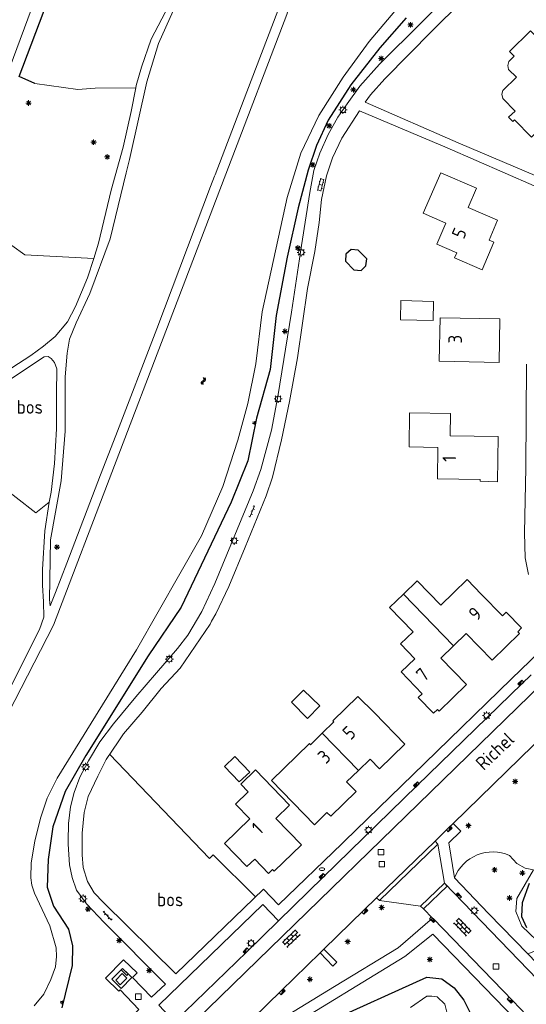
# Model space of a CAD drawing. Extents: x 168769 to 512904, y 516715 to 1559940.
# Tile 180 of 256: x 170344 to 170437, y 519970 to 520151. Entities that reach past the tile are written whole.
import ezdxf

# ---------------------------------------------------------------- set-up
doc = ezdxf.new("R2010")
doc.units = 0
doc.header["$MEASUREMENT"] = 0
doc.layers.get('0').update_dxf_attribs({"linetype": 'CONTINUOUS'})
for name, color, linetype, lineweight in [('+Overig_opstal_BWT', 4, 'CONTINUOUS', 0), ('B01_HOOFDGEBOUW', 10, 'CONTINUOUS', 0), ('B02_bijgebouw', 12, 'CONTINUOUS', 0), ('B04_KUNSTWERK', 32, 'CONTINUOUS', 0), ('B07_scheidingsmuur', 14, 'CONTINUOUS', 25), ('Q04_wegmarkering', 7, 'CONTINUOUS', 0), ('Q21_LANTAARNPAAL', 7, 'CONTINUOUS', 18), ('Q26_BOOM', 7, 'CONTINUOUS', 18), ('Q28_rioolput', 7, 'CONTINUOUS', 18), ('Q92_BRANDKRAAN', 7, 'CONTINUOUS', 0), ('Q97_TROTTOIRKOLK', 7, 'CONTINUOUS', 0), ('S02_symb_open_verh', 7, 'CONTINUOUS', 13), ('T02_RASTER', 34, 'CONTINUOUS', 0), ('T51_CULTUURSCHEIDING', 3, 'CONTINUOUS', 0), ('V00_kant_verharding', 252, 'CONTINUOUS', 0), ('V06_kant_onverhard', 254, 'CONTINUOUS', 13), ('V11_VERKEERSDREMPEL', 7, 'CONTINUOUS', 0), ('W00_KANT_WATER', 140, 'CONTINUOUS', 0)]:
    doc.layers.add(name, color=color, linetype=linetype, lineweight=lineweight)
for name, color, linetype in [('B14_dakrand_bijgebouw', 30, 'CONTINUOUS'), ('S04_Talud', 7, 'CONTINUOUS'), ('S05_Water', 132, 'CONTINUOUS'), ('T20_TALUD', 34, 'CONTINUOUS'), ('Z02_Huisnummer', 253, 'CONTINUOUS'), ('Z05_Cultuuraanduiding', 3, 'CONTINUOUS'), ('Z06_STRAATNAAM', 7, 'CONTINUOUS')]:
    doc.layers.add(name, color=color, linetype=linetype)
doc.styles.add('ISOCP', font='isocp.shx', dxfattribs={"height": 1.8})

# ---------------------------------------------------------------- blocks, each defined once
blk = doc.blocks.new('Q21')
at = {"color": 0}
for points in [[(-1.5, 0), (-1, 0)], [(-1.06, 1.06), (-0.71, 0.71)], [(0, 1.5), (0, 1)], [(1.06, 1.06), (0.71, 0.71)], [(1.5, 0), (1, 0)], [(-1.06, -1.06), (-0.71, -0.71)], [(0, -1.5), (0, -1)], [(1.06, -1.06), (0.71, -0.71)]]:
    blk.add_lwpolyline(points, dxfattribs=at)
blk.add_circle((0, 0), 1, dxfattribs=at)
blk = doc.blocks.new('Q26')
at = {"color": 0}
for p, q in [((-1, 0), (1, 0)), ((-0.7, 0.7), (0.7, -0.7)), ((0.7, 0.7), (-0.7, -0.7)), ((0, 1), (0, -1))]:
    blk.add_line(p, q, dxfattribs=at)
blk = doc.blocks.new('Q28')
at = {"color": 0}
blk.add_lwpolyline([(1, 1), (1, -1), (-1, -1), (-1, 1)], close=True, dxfattribs=at)
blk = doc.blocks.new('Q97')
blk.add_hatch(color=256).paths.add_polyline_path([(-1, 1), (-1, 0), (1, 1)])
blk.add_line((1, 1), (-1, 0))
at = {"color": 0}
for points in [[(-1, 0), (-1, 1), (1, 1), (1, 0), (-1, 0)], [(0, 0.8), (0, 1)]]:
    blk.add_lwpolyline(points, dxfattribs=at)
blk = doc.blocks.new('S024')
at = {"color": 0}
for p, q in [((0, 1.2), (6.7, 1.2)), ((0, 0), (6.7, 0)), ((0.2, 1.2), (0.2, 0)), ((1.25, 1.5), (1.25, 1.2)), ((1.25, 0), (1.25, -1.2)), ((2.3, 1.2), (2.3, 0)), ((3.35, 1.5), (3.35, 1.2)), ((3.35, 0), (3.35, -1.2)), ((4.4, 1.2), (4.4, 0)), ((5.45, 1.5), (5.45, 1.2)), ((5.45, 0), (5.45, -1.2)), ((6.5, 1.2), (6.5, 0)), ((0, -1.2), (6.7, -1.2)), ((0.2, -1.2), (0.2, -1.5)), ((2.3, -1.2), (2.3, -1.5)), ((4.4, -1.2), (4.4, -1.5)), ((6.5, -1.2), (6.5, -1.5))]:
    blk.add_line(p, q, dxfattribs=at)
blk = doc.blocks.new('S026')
for p, q in [((0, 0), (4.4, 0)), ((0.2, 0.5), (0.2, 0)), ((1.2, 0), (1.2, -0.5)), ((2.2, 0.5), (2.2, 0)), ((3.2, 0), (3.2, -0.5)), ((4.2, 0.5), (4.2, 0))]:
    blk.add_line(p, q)
blk = doc.blocks.new('S04')
at = {"color": 0}
for p, q in [((0, 0.5), (0.5, 0.5)), ((0, 0.25), (1, 0.25)), ((0, 0), (0.5, 0)), ((0, -0.25), (1, -0.25)), ((0, -0.5), (0.5, -0.5))]:
    blk.add_line(p, q, dxfattribs=at)
blk = doc.blocks.new('S05')
at = {"color": 0}
for p, q in [((0.08, 0.3), (0.38, 0.59)), ((0.11, -0.19), (0.41, 0.09)), ((0.38, 0.59), (0.68, 0.71)), ((0.41, 0.09), (0.71, 0.21)), ((0.68, 0.71), (1.01, 0.62)), ((0.71, 0.21), (1.02, 0.12)), ((1.01, 0.62), (1.33, 0.37)), ((1.02, 0.12), (1.36, -0.12)), ((1.33, 0.37), (1.66, 0.13)), ((1.66, 0.13), (1.97, 0.04)), ((1.97, 0.04), (2.28, 0.16)), ((2.28, 0.16), (2.58, 0.44)), ((1.36, -0.12), (1.68, -0.37)), ((1.68, -0.37), (2, -0.46)), ((2, -0.46), (2.31, -0.33)), ((2.31, -0.33), (2.61, -0.05))]:
    blk.add_line(p, q, dxfattribs=at)
blk = doc.blocks.new('S022')
at = {"color": 0}
for p, q in [((0.01, 1.15), (0.31, 1.15)), ((0.31, -2.3), (0.31, 2.3)), ((0.31, 2.1), (1.51, 2.1)), ((0.31, 0), (1.51, 0)), ((1.51, -2.3), (1.51, 2.3)), ((1.51, 1.05), (1.81, 1.05)), ((0.01, -1.15), (0.31, -1.15)), ((0.31, -2.1), (1.51, -2.1)), ((1.51, -1.05), (1.81, -1.05))]:
    blk.add_line(p, q, dxfattribs=at)
blk = doc.blocks.new('Q92')
at = {"color": 0}
blk.add_ellipse((0, 0), major_axis=(-0.991, 0), ratio=0.499983, start_param=1.570796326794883, end_param=7.853981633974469, dxfattribs=at)

msp = doc.modelspace()

# ---------------------------------------------------------------- linework, layer by layer
at = {"layer": '+Overig_opstal_BWT'}
msp.add_lwpolyline([(170364.07, 519975.61), (170363.05, 519976.63), (170362.8, 519976.37), (170363.82, 519975.35), (170364.07, 519975.61)], dxfattribs=at)
at = {"layer": 'B01_HOOFDGEBOUW'}
for p, q in [((170414.6, 520045.34), (170417.14, 520047.8)), ((170417.14, 520047.8), (170421.46, 520043.33)), ((170421.46, 520043.33), (170423.78, 520045.55)), ((170428.94, 520045.28), (170432.77, 520041.33)), ((170432.77, 520041.33), (170433.49, 520042.02)), ((170433.49, 520042.02), (170436.3, 520039.13)), ((170436.3, 520039.13), (170435.59, 520038.43)), ((170435.59, 520038.43), (170435.9, 520038.11)), ((170426.15, 520038.12), (170423.82, 520035.86)), ((170430.87, 520033.24), (170426.15, 520038.12)), ((170435.9, 520038.11), (170430.87, 520033.24))]:
    msp.add_line(p, q, dxfattribs=at)
for points in [[(170444.7, 520141.76), (170437.95, 520148.72), (170434.07, 520144.96), (170434.92, 520144.08), (170433.94, 520143.12), (170433.74, 520142.38), (170433.91, 520141.66), (170435.34, 520140.22), (170432.87, 520137.82), (170432.67, 520137.09), (170432.87, 520136.34), (170435.09, 520134.02), (170433.9, 520132.89), (170434.69, 520132.08), (170435.01, 520132.38), (170438.09, 520129.22), (170445.23, 520136.17)], [(170430.34, 520110.34), (170431.21, 520109.93), (170429.05, 520104.9), (170424, 520107.07), (170424.39, 520107.99), (170420.72, 520109.57), (170422.37, 520113.43), (170418.25, 520115.26), (170421.45, 520122.68), (170428, 520119.85), (170426.5, 520116.34), (170431.9, 520114.02), (170430.34, 520110.34)], [(170432.32, 520095.86), (170432.16, 520087.87), (170421.14, 520088.08), (170421.32, 520096.09), (170432.32, 520095.86)], [(170431.89, 520065.98), (170428.71, 520066.05), (170428.71, 520066.37), (170420.85, 520066.49), (170420.94, 520072.27), (170415.66, 520072.38), (170415.74, 520078.61), (170423.24, 520078.51), (170423.19, 520074.42), (170431.97, 520074.29), (170431.89, 520065.98)], [(170423.78, 520045.55), (170426.28, 520048.01), (170428.93, 520045.27)], [(170412.07, 520042.89), (170414.6, 520045.34)], [(170423.82, 520035.86), (170421.49, 520033.6), (170426.2, 520028.73), (170421.16, 520023.85), (170420.85, 520024.17), (170420.13, 520023.48), (170417.33, 520026.37), (170418.05, 520027.06), (170414.19, 520031.05), (170416.71, 520033.48), (170414.07, 520036.19), (170416.39, 520038.41), (170412.07, 520042.89)], [(170409.29, 520023.53), (170406.22, 520026.54), (170401.63, 520022.08)], [(170409.29, 520023.53), (170414.88, 520017.78)], [(170401.63, 520022.08), (170401.84, 520021.87), (170399.7, 520019.79)], [(170406.33, 520012.98), (170404.17, 520010.89), (170405.91, 520009.1), (170401.25, 520004.56), (170400.57, 520005.26), (170398.25, 520003.01), (170390.36, 520011.14), (170397.34, 520017.91), (170397.55, 520017.69), (170399.7, 520019.79)], [(170414.88, 520017.78), (170410.23, 520013.27), (170408.49, 520015.06), (170406.33, 520012.98)], [(170386.43, 520004.08), (170383.8, 520006.8), (170386.11, 520009.04), (170384.73, 520010.47), (170387.43, 520013.06), (170393.68, 520006.63), (170391.16, 520004.18), (170395.88, 519999.33), (170390.87, 519994.46), (170390.56, 519994.78), (170389.85, 519994.08), (170387.31, 519996.71)], [(170386.43, 520004.08), (170381.76, 519999.55), (170385.87, 519995.32), (170387.31, 519996.71)]]:
    msp.add_lwpolyline(points, dxfattribs=at)
at = {"layer": 'B02_bijgebouw'}
msp.add_lwpolyline([(170420.04, 520095.6), (170414.04, 520095.72), (170414.12, 520099.22), (170420.11, 520099.08), (170420.04, 520095.6)], dxfattribs=at)
at = {"layer": 'B04_KUNSTWERK'}
for points in [[(170396.48, 520164.8), (170393.23, 520151.72), (170350.39, 520039.65), (170306.39, 519954.05)], [(170396.48, 520164.8), (170393.23, 520151.72), (170350.39, 520039.65), (170306.39, 519954.05)], [(170363.05, 519976.65), (170361.08, 519974.66), (170362.79, 519972.96), (170364.75, 519974.95), (170363.05, 519976.65)], [(170363.82, 519974.84), (170362.98, 519975.71), (170361.79, 519974.48), (170362.62, 519973.61), (170363.82, 519974.84)]]:
    msp.add_lwpolyline(points, dxfattribs=at)
at = {"layer": 'B07_scheidingsmuur'}
for points in [[(170423.82, 520035.86), (170414.6, 520045.34)], [(170406.33, 520012.98), (170399.7, 520019.79)]]:
    msp.add_lwpolyline(points, dxfattribs=at)
at = {"layer": 'B14_dakrand_bijgebouw'}
for points in [[(170404.05, 520107.75), (170403.99, 520106.48), (170405.53, 520104.86), (170406.84, 520104.73), (170407.72, 520105.63), (170407.88, 520106.9), (170406.31, 520108.49), (170405.02, 520108.58), (170404.05, 520107.75)], [(170394.04, 520025.53), (170397.02, 520022.52), (170399.28, 520024.82), (170396.26, 520027.69), (170394.04, 520025.53)], [(170381.78, 520013.72), (170384.48, 520010.86), (170386.38, 520012.64), (170383.68, 520015.51), (170381.78, 520013.72)]]:
    msp.add_lwpolyline(points, dxfattribs=at)
at = {"layer": 'Q04_wegmarkering'}
msp.add_lwpolyline([(170367.41, 519958.19), (170442.35, 520031.14)], dxfattribs=at)
at = {"layer": 'T02_RASTER'}
msp.add_lwpolyline([(170387.44, 519989.76), (170379.71, 519997.48), (170378.98, 519996.81), (170360.64, 520015.95)], dxfattribs=at)
at = {"layer": 'T20_TALUD'}
msp.add_lwpolyline([(170346.92, 520139.1), (170344.04, 520140.38), (170359.19, 520180.33, 0.174694), (170356.28, 520199.94, -0.086313), (170353.56, 520211.14), (170358.72, 520214.07)], format="xyb", dxfattribs=at)
for points in [[(170415.11, 520151.14), (170410.25, 520145.62), (170404.95, 520138.86), (170400.81, 520132.33), (170398.67, 520127.68), (170397.11, 520123.19), (170395.27, 520116.28), (170393.29, 520107.21), (170391.27, 520096.52), (170390.13, 520086.59), (170387.61, 520077.64), (170386.06, 520069.84), (170382.98, 520062.21), (170373.8, 520042.93), (170367.72, 520034.03), (170356.31, 520015.71), (170352.54, 520009.13), (170350.28, 520002.6), (170349.39, 519996.62), (170349.22, 519991.55), (170350.38, 519988.09), (170353.14, 519983.86), (170353.84, 519980.79), (170353.8, 519977.2), (170351.92, 519969.41)], [(170437.7, 519992.24), (170436.4, 519988.69), (170436.3, 519986.17), (170437.18, 519984.16)], [(170375.35, 519914.02), (170369.33, 519913.46), (170364.26, 519915.02), (170360.39, 519918.58), (170358.78, 519922.46), (170358.96, 519925.66), (170360.1, 519928.89), (170361.71, 519932.31), (170366.07, 519937.58), (170380.27, 519950.97), (170391.9, 519961.43), (170395.05, 519963.97), (170400.25, 519966.56), (170418.89, 519975), (170421.64, 519974.7), (170423.93, 519973.09)], [(170423.93, 519973.09), (170425.7, 519970.81), (170426.83, 519968.46), (170427.19, 519966.25), (170426.53, 519963.6), (170424.95, 519961.02)]]:
    msp.add_lwpolyline(points, dxfattribs=at)
at = {"layer": 'T51_CULTUURSCHEIDING'}
for points in [[(170346.92, 520139.1), (170354.85, 520137.96), (170358.05, 520138.23), (170365.46, 520138.3)], [(170336.9, 520115.71), (170342.75, 520109.36), (170345.11, 520107.65), (170357.75, 520106.98)], [(170349.6, 520062.21), (170347.13, 520060.29), (170329.01, 520074.37)], [(170437.41, 519979.29), (170440.43, 519980.47), (170436.32, 519984.42), (170435.25, 519987.08), (170435.41, 519989.46), (170438.5, 519994.73), (170436.92, 519995.02), (170435.42, 519995.88), (170434.07, 519997.38)]]:
    msp.add_lwpolyline(points, dxfattribs=at)
msp.add_lwpolyline([(170423.97, 519993.26, -0.42391), (170434.07, 519997.38)], format="xyb", dxfattribs=at)
at = {"layer": 'V00_kant_verharding'}
msp.add_line((170335.62, 520124), (170353, 520170.65), dxfattribs=at)
for points in [[(170370.95, 519973.76), (170359.7, 519985.07), (170356.41, 519988.46), (170354.62, 519991.01), (170353.77, 519993.32), (170353.3, 519995.68), (170353.07, 519999.46), (170353.07, 520000), (170353.1, 520003.26), (170353.52, 520006.3), (170354.14, 520008.91), (170355.21, 520011.74), (170356.8, 520014.74), (170358.86, 520018.24), (170361.38, 520021.52), (170365.51, 520026.46), (170369.3, 520030.91), (170373.14, 520035.37), (170375.02, 520037.83), (170377.58, 520042.13), (170379.99, 520047.27), (170387.04, 520064.28), (170388.45, 520068.2), (170390.4, 520075.46), (170391.54, 520081.64), (170394.04, 520097.1), (170395.89, 520109.33), (170397.41, 520119.05), (170398.16, 520123.11), (170399.24, 520126.27), (170400.76, 520129.74), (170402.56, 520132.89), (170404.29, 520135.37), (170406.63, 520138.6), (170410.23, 520142.65), (170425.65, 520157.98)], [(170430.47, 520159.28), (170419.96, 520148.82), (170411.19, 520139.96), (170408.54, 520137.02), (170407.56, 520135.64), (170424.65, 520128.18), (170439.22, 520122.02), (170441.17, 520124.99), (170443.48, 520127.47), (170447.13, 520130.82), (170452.67, 520136.45), (170460.06, 520143.59), (170463.51, 520146.83), (170475.14, 520146.87), (170500.32, 520146.46), (170504.02, 520150.22)], [(170438.6, 520120.27), (170422.61, 520127.24), (170406.52, 520134.07), (170403.3, 520129.05), (170401.56, 520125.46), (170400.51, 520122.1), (170399.55, 520117.79), (170399.11, 520113.57), (170398.36, 520108.26), (170397.02, 520101.44), (170395.15, 520088.71), (170393.72, 520080.73), (170392.21, 520073.69), (170390.59, 520066.84), (170389.39, 520063.39), (170385.58, 520053.97), (170382.53, 520046.76), (170380.15, 520041.75), (170379.4, 520040.35), (170379.11, 520039.81), (170373.62, 520031.74), (170370.15, 520028.01), (170366.67, 520023.67), (170363.22, 520019.72), (170362.22, 520018.23), (170360.04, 520014.97), (170358.5, 520011.95), (170356.71, 520008.18), (170356, 520005.28), (170355.65, 520001.45), (170355.65, 520000)], [(170437.55, 520048.94), (170436.95, 520051.99), (170436.85, 520056.59), (170437.05, 520068.5), (170437.22, 520087.54)], [(170355.65, 520000), (170355.65, 519997.51), (170355.83, 519995.13), (170356.6, 519992.62), (170357.86, 519990.53), (170359.58, 519988.72), (170372.8, 519975.64), (170388.9, 519991.17), (170391.69, 519988.28), (170403.36, 519999.57), (170403.8, 520000), (170418.46, 520014.24), (170434.42, 520029.8), (170441.3, 520036.42)], [(170455.92, 520034.37), (170448.58, 520027.37), (170447.21, 520026.07), (170443.32, 520022.32), (170423.73, 520003.25), (170422.85, 520002.43), (170420.42, 520000.02), (170420.93, 519999.45), (170422.12, 519992.28), (170422.63, 519991.75)], [(170438.06, 520030.53), (170436.33, 520028.85), (170417.15, 520010.19), (170399.86, 519993.37), (170391.68, 519985.39), (170385.87, 519979.7), (170372.61, 519966.84)], [(170423.73, 520003.25), (170425.16, 520001.81), (170422.93, 519999.66), (170423.97, 519993.26)], [(170531.95, 519999.23), (170531.65, 519998.37), (170530.13, 519997.29), (170518.66, 519998.28), (170504.23, 519999.58), (170504.12, 519994.95), (170504.12, 519994.87), (170503.89, 519970.82), (170488.3, 519971.02), (170471.93, 519971.41), (170464.28, 519963.89), (170460.3, 519960.09), (170455.98, 519960.06), (170444.62, 519971.86), (170443.64, 519972.87), (170437.41, 519979.29), (170430.19, 519986.73), (170423.97, 519993.26)], [(170454.56, 519958.7), (170422.12, 519992.28)], [(170388.81, 519988.37), (170369.68, 519969.89), (170372.61, 519966.84)], [(170418.29, 519987.55), (170417.76, 519988.08), (170410.23, 519989.09), (170409.68, 519989.6), (170407.34, 519987.3), (170400.02, 519980.17), (170399.3, 519979.48), (170392.17, 519972.52), (170379.22, 519959.87), (170372.3, 519953.17)], [(170391.68, 519985.39), (170388.81, 519988.37)], [(170418.29, 519987.55), (170419.97, 519985.86)], [(170347.58, 519924.99), (170356.15, 519933.15), (170373.08, 519949.55), (170390.45, 519966.25), (170401.97, 519973.32), (170413.66, 519980.42), (170419.97, 519985.86)], [(170419.97, 519985.86), (170420.05, 519985.78), (170434.68, 519970.67)], [(170386.19, 519883.96), (170386.25, 519888.07), (170394.5, 519896.13), (170406.44, 519907.86), (170425.54, 519926.36), (170442.46, 519942.85), (170448.75, 519948.92), (170448.75, 519953.13), (170441.63, 519960.56), (170435.24, 519967.17), (170420, 519982.92), (170414.84, 519978.85), (170392.01, 519964.86), (170380.22, 519953.56), (170360.71, 519934.82), (170356.72, 519930.97)], [(170400.02, 519980.17), (170402.36, 519977.76), (170401.63, 519977.05), (170399.3, 519979.48)], [(170357.82, 519960.99), (170366.02, 519969.12), (170362.62, 519972.71), (170362.36, 519972.46), (170359.91, 519974.87), (170363.24, 519978.24), (170365.71, 519975.83), (170364.86, 519974.98), (170368.34, 519971.35), (170370.9, 519973.74)], [(170450.13, 519954.56), (170434.68, 519970.67)]]:
    msp.add_lwpolyline(points, dxfattribs=at)
at = {"layer": 'V06_kant_onverhard'}
for p, q in [((170348.68, 520088.93), (170345.04, 520086.54)), ((170349.39, 520088.97), (170348.68, 520088.93)), ((170349.96, 520088.62), (170349.39, 520088.97)), ((170350.58, 520087.85), (170349.96, 520088.62)), ((170350.96, 520086.72), (170350.58, 520087.85)), ((170345.04, 520086.54), (170339.01, 520082.46)), ((170350.93, 520082.14), (170350.96, 520086.72)), ((170350.94, 520075.68), (170350.93, 520082.14)), ((170350.55, 520069.34), (170350.94, 520075.68)), ((170349.94, 520064.09), (170350.55, 520069.34)), ((170349.6, 520062.21), (170349.94, 520064.09)), ((170348.8, 520056.95), (170349.6, 520062.21)), ((170348.38, 520049.85), (170348.8, 520056.95)), ((170348.37, 520047.01), (170348.38, 520049.85)), ((170348.56, 520043.9), (170348.37, 520047.01)), ((170348.58, 520041.14), (170348.56, 520043.9)), ((170347.79, 520038.86), (170348.58, 520041.14)), ((170339.86, 520023.11), (170347.79, 520038.86))]:
    msp.add_line(p, q, dxfattribs=at)
for points in [[(170394.74, 520165.7), (170382.67, 520166.42), (170381.12, 520166.52), (170380.07, 520166.22), (170379, 520165.32), (170372.36, 520152.44), (170369.62, 520146.43), (170367.53, 520139.41), (170364.34, 520125.12), (170363.74, 520122.7), (170360.75, 520110.59), (170357.06, 520100.53), (170354.56, 520095.12), (170353.3, 520092.13), (170352.88, 520089.58), (170352.54, 520085.25), (170352.53, 520083.37), (170352.51, 520075.24), (170351.81, 520066.11), (170349.84, 520055.29), (170349.62, 520044.33), (170349.79, 520043.21)], [(170338.13, 520083.95), (170346.23, 520089.14), (170348.55, 520090.88), (170350.67, 520092.61), (170352.96, 520095.3), (170354.4, 520098.14), (170356.61, 520103.4), (170357.75, 520106.98), (170358.64, 520109.76), (170360.97, 520119.49), (170363.17, 520127.37), (170364.6, 520133.95), (170365.46, 520138.3), (170365.55, 520138.72), (170366.51, 520142.07), (170368.27, 520147.2), (170371.56, 520153.42)], [(170349.79, 520043.21), (170350.73, 520045.66), (170352.79, 520051), (170359.02, 520067.26), (170361.8, 520074.48), (170369.34, 520094.05), (170379.22, 520120.17), (170379.94, 520122.04), (170380.05, 520122.33), (170386.68, 520139.63), (170391.55, 520152.42)]]:
    msp.add_lwpolyline(points, dxfattribs=at)
at = {"layer": 'V11_VERKEERSDREMPEL'}
for points in [[(170420.42, 520000.02), (170409.68, 519989.6)], [(170420.93, 519999.45), (170410.23, 519989.09)], [(170422.12, 519992.28), (170417.76, 519988.08)], [(170422.63, 519991.75), (170418.29, 519987.55)]]:
    msp.add_lwpolyline(points, dxfattribs=at)
at = {"layer": 'W00_KANT_WATER'}
for points in [[(170346.85, 519969.79), (170348.58, 519971.92), (170349.87, 519974.57), (170350.71, 519976.91), (170350.92, 519978.83), (170350.85, 519980.43), (170349.7, 519984.48), (170346.86, 519990.42), (170346.4, 519991.89), (170346.21, 519993.25), (170346.28, 519996.03), (170346.94, 520000), (170347.96, 520004.2), (170349.24, 520007.87), (170351.07, 520011.58), (170365.6, 520035.12), (170377.52, 520056.03), (170381.45, 520065.1), (170384.22, 520073.63), (170386.02, 520080.31), (170387.51, 520087.61), (170388.69, 520097.14), (170393.24, 520118.18), (170395.78, 520126.27), (170399.08, 520133.18), (170403.57, 520140.27), (170408.29, 520146.78), (170425.74, 520167.47)], [(170422.81, 519967.6), (170422.23, 519970.09), (170420.79, 519971.4), (170419.84, 519971.57), (170418.92, 519971.53), (170415.92, 519969.46)]]:
    msp.add_lwpolyline(points, dxfattribs=at)

# ---------------------------------------------------------------- block references
at = {"layer": 'Q21_LANTAARNPAAL', "xscale": 0.5, "yscale": 0.5}
for p in [(170403.51, 520134.24), (170395.84, 520108.08), (170391.6, 520081.19), (170383.52, 520055.17), (170371.63, 520033.42), (170429.88, 520023.06), (170356.27, 520013.61), (170408.21, 520002.05), (170355.79, 519989.43), (170427.61, 519987.24), (170386.64, 519981.24)]:
    msp.add_blockref('Q21', p, dxfattribs=at)
at = {"layer": 'Q26_BOOM', "xscale": 0.5, "yscale": 0.5}
for p in [(170415.91, 520149.84), (170410.52, 520143.68), (170405.41, 520137.94), (170345.8, 520135.49), (170400.96, 520131.3), (170357.74, 520128.29), (170360.24, 520125.6), (170397.95, 520124.14), (170395.22, 520108.89), (170392.85, 520093.58), (170351.01, 520053.98), (170435.11, 520010.96), (170426.53, 520002.84), (170431.34, 519994.73), (170436.43, 519994.14), (170434.07, 519989.56), (170356.7, 519987.51), (170410.6, 519987.81), (170362.42, 519981.77), (170404.37, 519981.55), (170419.44, 519978.26), (170367.92, 519976.24), (170397.44, 519974.63)]:
    msp.add_blockref('Q26', p, dxfattribs=at)
at = {"layer": 'Q28_rioolput', "xscale": 0.5, "yscale": 0.5}
for p in [(170410.48, 519997.99), (170410.65, 519995.77), (170431.59, 519976.98), (170365.94, 519971.44)]:
    msp.add_blockref('Q28', p, dxfattribs=at)
at = {"layer": 'Q92_BRANDKRAAN', "xscale": 0.5, "yscale": 0.5}
msp.add_blockref('Q92', (170399.65, 519994.85), dxfattribs=at)
at = {"layer": 'Q97_TROTTOIRKOLK'}
for p, xscale, yscale, rotation in [((170436.33, 520028.85), 0.4999999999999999, 0.4999999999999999, 44.23070360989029), ((170417.15, 520010.19), 0.5, 0.5, 44.23070360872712), ((170422.85, 520002.43), 0.4999999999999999, 0.4999999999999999, 223.4189892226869), ((170399.86, 519993.37), 0.5, 0.5, 44.23070360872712), ((170424.55, 519989.81), 0.5, 0.5, 313.4765352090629), ((170407.34, 519987.3), 0.5, 0.5, 224.432733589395), ((170420.08, 519985.74), 0.5, 0.5, 136.4625532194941), ((170385.87, 519979.7), 0.5, 0.5, 44.43273358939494), ((170392.17, 519972.52), 0.4999999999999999, 0.4999999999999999, 224.3116739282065), ((170434.38, 519970.98), 0.4999999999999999, 0.4999999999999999, 134.0248468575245)]:
    msp.add_blockref('Q97', p, dxfattribs=dict(at, xscale=xscale, yscale=yscale, rotation=rotation))
at = {"layer": 'S02_symb_open_verh'}
for name, p, xscale, yscale, rotation in [('S022', (170399.88, 520120.37), 0.4999999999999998, 0.4999999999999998, 165.4441085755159), ('S026', (170386.44, 520059.49), 0.5, 0.5, 67.73276220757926), ('S026', (170359.48, 519987.06), 0.5, 0.5, 315.0900310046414), ('S024', (170424.28, 519985.43), 0.5, 0.5, 314.1159518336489), ('S024', (170392.8, 519980.94), 0.5, 0.5, 44.20811262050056)]:
    msp.add_blockref(name, p, dxfattribs=dict(at, xscale=xscale, yscale=yscale, rotation=rotation))
at = {"layer": 'S04_Talud'}
for p, xscale, yscale, rotation in [((170387.43, 520076.7), 0.5000000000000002, 0.5000000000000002, 166.915075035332), ((170352.14, 519970.31), 0.5, 0.5, 166.3991788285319)]:
    msp.add_blockref('S04', p, dxfattribs=dict(at, xscale=xscale, yscale=yscale, rotation=rotation))
at = {"layer": 'S05_Water', "xscale": 0.4999999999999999, "yscale": 0.4999999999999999, "rotation": 74.57402962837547}
msp.add_blockref('S05', (170377.79, 520083.8), dxfattribs=at)

# ---------------------------------------------------------------- texts
at = {"layer": 'Z02_Huisnummer', "style": 'ISOCP'}
for s, rotation, p in [('5', 66.7578, (170425.68, 520110.36)), ('3', 89.2036, (170425.33, 520091.33)), ('1', 89.2036, (170424.27, 520069.62)), ('9', 44, (170428.04, 520040.27)), ('7', 44, (170418.41, 520029.13)), ('5', 44, (170404.91, 520018.43)), ('3', 44, (170400.36, 520014.05)), ('1', 44.3912, (170388.26, 520001.04))]:
    msp.add_text(s, height=2.5, rotation=rotation, dxfattribs=at).set_placement(p)
at = {"layer": 'Z05_Cultuuraanduiding', "style": 'ISOCP'}
for p in [(170343.62, 520078.46), (170369.39, 519988.04)]:
    msp.add_text('bos', height=2.5, dxfattribs=at).set_placement(p)
at = {"layer": 'Z06_STRAATNAAM', "style": 'ISOCP'}
msp.add_text('Richel', height=2.5, rotation=43.619, dxfattribs=at).set_placement((170429.34, 520012.85))

doc.saveas('drawing.dxf')
